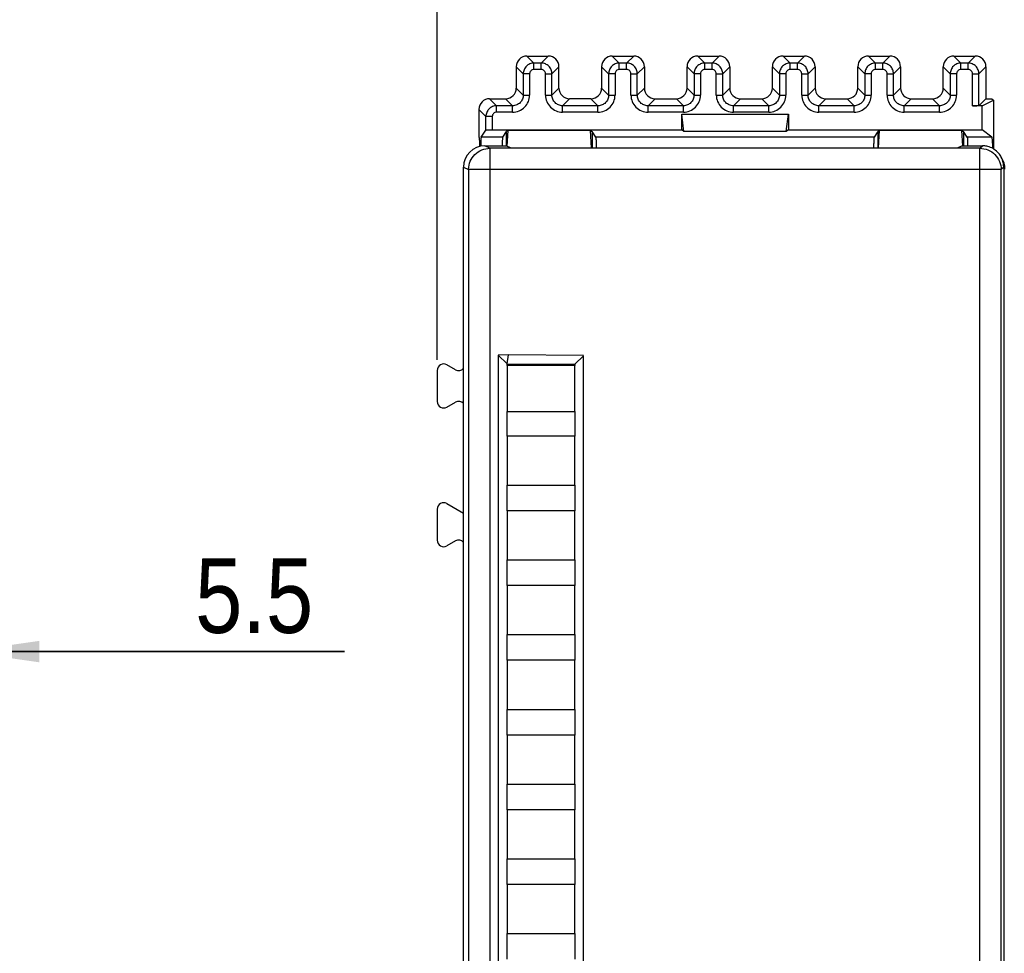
# Model space of a CAD drawing. Header units: millimetres. Extents: x 0 to 420, y 0 to 297.
# Tile 97 of 124: x 162 to 208, y 192 to 236. Entities that reach past the tile are written whole.
import ezdxf

# ---------------------------------------------------------------- set-up
doc = ezdxf.new("R2010")
doc.units = ezdxf.units.MM
doc.header["$LTSCALE"] = 23.1
doc.layers.get('0').update_dxf_attribs({"linetype": 'CONTINUOUS'})
doc.styles.get("Standard").update_dxf_attribs({"font": 'txt', "width": 0.85})
doc.dimstyles.new('DIMSTYLE_1', dxfattribs={"dimtxt": 3.5, "dimasz": 3.5, "dimexe": 1, "dimexo": 0.5, "dimgap": 0.875, "dimtad": 1, "dimdec": 0, "dimdsep": 46, "dimtxsty": 'STANDARD', "dimblk": '_FILLED', "dimblk1": '_FILLED', "dimblk2": '_FILLED', "dimcen": 0.09, "dimadec": 4, "dimazin": 2, "dimtp": 0.2, "dimtm": 0.2, "dimtfac": 1, "dimtdec": 0, "dimtofl": 0, "dimtmove": 0, "dimatfit": 3, "dimldrblk": '_FILLED', "dimfxl": 1, "dimtolj": 1, "dimarcsym": 0})
doc.dimstyles.new('DIMSTYLE_3', dxfattribs={"dimtxt": 3.5, "dimasz": 3.5, "dimexe": 1, "dimexo": 0.5, "dimgap": 0.875, "dimtad": 1, "dimdec": 4, "dimdsep": 46, "dimtxsty": 'STANDARD', "dimblk": '_FILLED', "dimblk1": '_FILLED', "dimblk2": '_FILLED', "dimcen": 0.09, "dimadec": 4, "dimazin": 2, "dimtp": 0.05, "dimtm": 0.05, "dimtfac": 1, "dimtdec": 4, "dimtofl": 0, "dimtmove": 0, "dimatfit": 3, "dimldrblk": '_FILLED', "dimfxl": 1, "dimtolj": 1, "dimarcsym": 0})

# ---------------------------------------------------------------- blocks, each defined once
blk = doc.blocks.new('_FILLED')
at = {"color": 0, "linetype": 'BYBLOCK'}
blk.add_solid([(0, 0), (-1, 0.143), (-1, -0.143)], dxfattribs=at)
blk = doc.blocks.new('*D0')
at = {"color": 2, "linetype": 'CONTINUOUS'}
for p, q in [((181.376, 219.968), (181.376, 252.504)), ((385.759, 229.27), (385.759, 252.504)), ((181.376, 251.504), (283.567, 251.504)), ((385.759, 251.504), (283.567, 251.504))]:
    blk.add_line(p, q, dxfattribs=at)
at = {"color": 2, "linetype": 'CONTINUOUS', "xscale": 3.5, "yscale": 3.5, "zscale": 3.5, "rotation": 180}
blk.add_blockref('_FILLED', (181.376, 251.504), dxfattribs=at)
at = {"color": 2, "linetype": 'CONTINUOUS', "xscale": 3.5, "yscale": 3.5, "zscale": 3.5}
blk.add_blockref('_FILLED', (385.759, 251.504), dxfattribs=at)
at = {"color": 2, "linetype": 'CONTINUOUS', "insert": (283.567, 255.879), "char_height": 3.5, "width": 12.375, "attachment_point": 2, "line_spacing_factor": 0.9}
blk.add_mtext('204', dxfattribs=at)
blk = doc.blocks.new('*D2')
at = {"color": 2, "linetype": 'CONTINUOUS'}
for p, q in [((159.232, 213.938), (159.232, 205.295)), ((153.732, 206.295), (148.732, 206.295)), ((148.732, 206.295), (156.482, 206.295)), ((177.035, 206.295), (156.482, 206.295)), ((159.232, 206.295), (177.035, 206.295))]:
    blk.add_line(p, q, dxfattribs=at)
at = {"color": 2, "linetype": 'CONTINUOUS', "xscale": 3.5, "yscale": 3.5, "zscale": 3.5}
blk.add_blockref('_FILLED', (153.732, 206.295), dxfattribs=at)
at = {"color": 2, "linetype": 'CONTINUOUS', "xscale": 3.5, "yscale": 3.5, "zscale": 3.5, "rotation": 180}
blk.add_blockref('_FILLED', (159.232, 206.295), dxfattribs=at)
at = {"color": 2, "linetype": 'CONTINUOUS', "insert": (170.035, 210.67), "char_height": 3.5, "width": 10.5, "attachment_point": 1, "line_spacing_factor": 0.9}
blk.add_mtext('5.5', dxfattribs=at)

msp = doc.modelspace()

# ---------------------------------------------------------------- linework, layer by layer
at = {"color": 9, "linetype": 'CONTINUOUS'}
for p, q in [((185.57587, 234.18802), (185.90412, 233.85978)), ((185.90412, 233.55982), (185.90412, 233.85978)), ((186.24778, 233.85978), (185.90412, 233.85978)), ((186.57603, 234.18802), (186.24778, 233.85978)), ((186.24778, 233.55982), (186.24778, 233.85978)), ((189.57587, 234.18802), (189.90412, 233.85978)), ((189.90412, 233.55982), (189.90412, 233.85978)), ((190.24778, 233.85978), (189.90412, 233.85978)), ((190.57603, 234.18802), (190.24778, 233.85978)), ((190.24778, 233.55982), (190.24778, 233.85978)), ((193.57587, 234.18802), (193.90412, 233.85978)), ((193.90412, 233.55982), (193.90412, 233.85978)), ((194.24778, 233.85978), (193.90412, 233.85978)), ((194.57603, 234.18802), (194.24778, 233.85978)), ((194.24778, 233.55982), (194.24778, 233.85978)), ((197.57587, 234.18802), (197.90412, 233.85978)), ((197.90412, 233.55982), (197.90412, 233.85978)), ((198.24778, 233.85978), (197.90412, 233.85978)), ((198.57603, 234.18802), (198.24778, 233.85978)), ((198.24778, 233.55982), (198.24778, 233.85978)), ((201.57587, 234.18802), (201.90412, 233.85978)), ((201.90412, 233.55982), (201.90412, 233.85978)), ((202.24778, 233.85978), (201.90412, 233.85978)), ((202.57603, 234.18802), (202.24778, 233.85978)), ((202.24778, 233.55982), (202.24778, 233.85978)), ((205.57587, 234.18802), (205.90412, 233.85978)), ((205.90412, 233.55982), (205.90412, 233.85978)), ((206.24778, 233.85978), (205.90412, 233.85978)), ((206.57603, 234.18802), (206.24778, 233.85978)), ((206.24778, 233.55982), (206.24778, 233.85978)), ((185.4042, 233.35985), (185.07595, 233.6881)), ((186.24778, 233.55982), (185.90412, 233.55982)), ((186.7477, 233.35985), (187.07595, 233.6881)), ((189.4042, 233.35985), (189.07595, 233.6881)), ((190.24778, 233.55982), (189.90412, 233.55982)), ((190.7477, 233.35985), (191.07595, 233.6881)), ((193.4042, 233.35985), (193.07595, 233.6881)), ((194.24778, 233.55982), (193.90412, 233.55982)), ((194.7477, 233.35985), (195.07595, 233.6881)), ((197.4042, 233.35985), (197.07595, 233.6881)), ((198.24778, 233.55982), (197.90412, 233.55982)), ((198.7477, 233.35985), (199.07595, 233.6881)), ((201.4042, 233.35985), (201.07595, 233.6881)), ((202.24778, 233.55982), (201.90412, 233.55982)), ((202.7477, 233.35985), (203.07595, 233.6881)), ((205.4042, 233.35985), (205.07595, 233.6881)), ((206.24778, 233.55982), (205.90412, 233.55982)), ((206.7477, 233.35985), (207.07595, 233.6881)), ((185.4042, 233.35985), (185.4042, 232.3597)), ((185.70415, 233.35985), (185.4042, 233.35985)), ((185.70415, 233.35986), (185.70415, 232.3597)), ((186.44775, 232.3597), (186.44775, 233.35986)), ((186.44775, 233.35985), (186.7477, 233.35985)), ((186.7477, 232.3597), (186.7477, 233.35985)), ((189.4042, 233.35985), (189.4042, 232.3597)), ((189.70415, 233.35985), (189.4042, 233.35985)), ((189.70415, 233.35986), (189.70415, 232.3597)), ((190.44775, 232.3597), (190.44775, 233.35986)), ((190.44775, 233.35985), (190.7477, 233.35985)), ((190.7477, 232.3597), (190.7477, 233.35985)), ((193.4042, 233.35985), (193.4042, 232.3597)), ((193.70415, 233.35985), (193.4042, 233.35985)), ((193.70415, 233.35986), (193.70415, 232.3597)), ((194.44775, 232.3597), (194.44775, 233.35986)), ((194.44775, 233.35985), (194.7477, 233.35985)), ((194.7477, 232.3597), (194.7477, 233.35985)), ((197.4042, 233.35985), (197.4042, 232.3597)), ((197.70415, 233.35985), (197.4042, 233.35985)), ((197.70415, 233.35986), (197.70415, 232.3597)), ((198.44775, 232.3597), (198.44775, 233.35986)), ((198.44775, 233.35985), (198.7477, 233.35985)), ((198.7477, 232.3597), (198.7477, 233.35985)), ((201.4042, 233.35985), (201.4042, 232.3597)), ((201.70415, 233.35985), (201.4042, 233.35985)), ((201.70415, 233.35986), (201.70415, 232.3597)), ((202.44775, 232.3597), (202.44775, 233.35986)), ((202.44775, 233.35985), (202.7477, 233.35985)), ((202.7477, 232.3597), (202.7477, 233.35985)), ((205.4042, 233.35985), (205.4042, 232.3597)), ((205.70415, 233.35985), (205.4042, 233.35985)), ((205.70415, 233.35986), (205.70415, 232.3597)), ((206.44775, 231.85463), (206.44775, 233.35986)), ((206.44775, 233.35985), (206.7477, 233.35985)), ((206.7477, 231.85978), (206.7477, 233.35985)), ((185.07595, 232.68795), (185.4042, 232.3597)), ((187.07595, 232.68795), (186.7477, 232.3597)), ((189.07595, 232.68795), (189.4042, 232.3597)), ((191.07595, 232.68795), (190.7477, 232.3597)), ((193.07595, 232.68795), (193.4042, 232.3597)), ((195.07595, 232.68795), (194.7477, 232.3597)), ((197.07595, 232.68795), (197.4042, 232.3597)), ((199.07595, 232.68795), (198.7477, 232.3597)), ((201.07595, 232.68795), (201.4042, 232.3597)), ((203.07595, 232.68795), (202.7477, 232.3597)), ((205.07595, 232.68795), (205.4042, 232.3597)), ((183.82587, 232.18802), (184.15412, 231.85978)), ((184.90427, 231.85978), (184.57603, 232.18802)), ((185.4042, 232.3597), (185.70415, 232.3597)), ((186.44775, 232.3597), (186.7477, 232.3597)), ((187.24763, 231.85978), (187.57587, 232.18802)), ((188.90427, 231.85978), (188.57603, 232.18802)), ((189.4042, 232.3597), (189.70415, 232.3597)), ((190.44775, 232.3597), (190.7477, 232.3597)), ((191.24763, 231.85978), (191.57587, 232.18802)), ((192.90427, 231.85978), (192.57603, 232.18802)), ((193.4042, 232.3597), (193.70415, 232.3597)), ((194.44775, 232.3597), (194.7477, 232.3597)), ((195.24763, 231.85978), (195.57587, 232.18802)), ((196.90427, 231.85978), (196.57603, 232.18802)), ((197.4042, 232.3597), (197.70415, 232.3597)), ((198.44775, 232.3597), (198.7477, 232.3597)), ((199.24763, 231.85978), (199.57587, 232.18802)), ((200.90427, 231.85978), (200.57603, 232.18802)), ((201.4042, 232.3597), (201.70415, 232.3597)), ((202.44775, 232.3597), (202.7477, 232.3597)), ((203.24763, 231.85978), (203.57587, 232.18802)), ((204.90427, 231.85978), (204.57603, 232.18802)), ((205.4042, 232.3597), (205.70415, 232.3597)), ((183.6542, 231.35985), (183.32595, 231.6881)), ((184.15412, 231.55982), (184.15412, 231.85978)), ((184.90427, 231.85978), (184.15412, 231.85978)), ((184.90428, 231.55982), (184.15412, 231.55982)), ((184.90427, 231.55982), (184.90427, 231.85978)), ((187.24763, 231.55982), (187.24763, 231.85978)), ((188.90427, 231.85978), (187.24763, 231.85978)), ((188.90427, 231.55982), (187.24763, 231.55982)), ((188.90427, 231.55982), (188.90427, 231.85978)), ((191.24763, 231.55982), (191.24763, 231.85978)), ((192.90427, 231.85978), (191.24763, 231.85978)), ((192.90427, 231.55982), (191.24763, 231.55982)), ((192.90427, 231.55982), (192.90427, 231.85978)), ((195.24763, 231.55982), (195.24763, 231.85978)), ((196.90427, 231.85978), (195.24763, 231.85978)), ((196.90427, 231.55982), (195.24763, 231.55982)), ((196.90427, 231.55982), (196.90427, 231.85978)), ((199.24763, 231.55982), (199.24763, 231.85978)), ((200.90427, 231.85978), (199.24763, 231.85978)), ((200.90427, 231.55982), (199.24763, 231.55982)), ((200.90427, 231.55982), (200.90427, 231.85978)), ((203.24763, 231.55982), (203.24763, 231.85978)), ((204.90427, 231.85978), (203.24763, 231.85978)), ((204.90427, 231.55982), (203.24763, 231.55982)), ((204.90427, 231.55982), (204.90427, 231.85978)), ((183.6542, 230.72334), (183.6542, 231.35985)), ((183.95415, 231.35985), (183.6542, 231.35985)), ((183.95415, 231.35986), (183.95415, 230.73106)), ((183.84392, 229.87013), (183.60812, 229.98802)), ((183.84392, 229.87013), (183.84392, 140.10591)), ((206.79027, 140.10591), (206.79027, 229.87013)), ((206.79028, 229.87013), (206.90817, 229.98802)), ((182.60812, 228.98814), (182.84407, 228.87017)), ((182.84407, 228.87017), (182.84407, 141.10587)), ((207.79024, 228.87017), (182.84407, 228.87017)), ((207.90812, 228.98803), (207.79024, 228.87015))]:
    msp.add_line(p, q, dxfattribs=at)
at = {"color": 7, "linetype": 'CONTINUOUS'}
for p, q in [((185.57587, 234.18802), (186.57603, 234.18802)), ((189.57587, 234.18802), (190.57603, 234.18802)), ((193.57587, 234.18802), (194.57603, 234.18802)), ((197.57587, 234.18802), (198.57603, 234.18802)), ((201.57587, 234.18802), (202.57603, 234.18802)), ((205.57587, 234.18802), (206.57603, 234.18802)), ((185.07595, 233.6881), (185.07595, 232.68795)), ((187.07595, 232.68795), (187.07595, 233.6881)), ((189.07595, 233.6881), (189.07595, 232.68795)), ((191.07595, 233.6881), (191.07595, 232.68795)), ((193.07595, 232.68795), (193.07595, 233.6881)), ((195.07595, 233.6881), (195.07595, 232.68795)), ((197.07595, 232.68795), (197.07595, 233.6881)), ((199.07595, 233.6881), (199.07595, 232.68795)), ((201.07595, 232.68795), (201.07595, 233.6881)), ((203.07595, 233.6881), (203.07595, 232.68795)), ((205.07595, 232.68795), (205.07595, 233.6881)), ((207.07595, 233.6881), (207.07595, 232.18802)), ((183.82587, 232.18802), (184.57603, 232.18802)), ((188.57603, 232.18802), (187.57587, 232.18802)), ((191.57587, 232.18802), (192.57603, 232.18802)), ((195.57587, 232.18802), (196.57603, 232.18802)), ((199.57587, 232.18802), (200.57603, 232.18802)), ((203.57587, 232.18802), (204.57603, 232.18802)), ((207.07595, 232.18802), (206.7477, 231.85978)), ((206.89865, 231.85463), (207.42595, 232.1182)), ((207.07595, 232.18802), (207.35613, 232.18802)), ((207.35613, 232.18802), (207.42595, 232.1182)), ((207.42595, 232.1182), (207.42595, 229.84271)), ((183.32595, 231.6881), (183.32595, 230.38802)), ((206.89865, 231.85463), (206.44775, 231.85463)), ((206.89865, 230.73106), (206.89865, 231.85463)), ((192.82595, 230.73106), (192.82595, 231.45982)), ((192.93121, 230.65213), (192.82595, 231.45982)), ((192.82595, 231.45982), (197.82595, 231.45982)), ((197.72069, 230.65213), (197.82595, 231.45982)), ((197.82595, 231.45982), (197.82595, 230.73106)), ((183.43068, 230.38802), (183.6542, 230.72334)), ((183.95415, 230.73106), (192.82595, 230.73106)), ((184.4514, 230.38803), (184.62594, 230.64987)), ((184.69741, 230.70347), (184.62595, 230.64988)), ((184.62595, 229.98802), (184.62595, 230.64988)), ((184.65281, 229.96608), (184.69741, 230.70347)), ((188.55449, 230.70347), (184.69741, 230.70347)), ((188.60381, 229.88802), (188.55449, 230.70347)), ((188.55449, 230.70347), (188.62595, 230.64989)), ((188.62595, 230.64989), (188.62595, 229.88802)), ((188.8005, 230.38802), (188.62595, 230.64989)), ((192.93121, 230.65213), (192.82595, 230.73106)), ((197.72069, 230.65213), (192.93121, 230.65213)), ((197.82595, 230.73106), (197.72069, 230.65213)), ((197.82595, 230.73106), (206.89865, 230.73106)), ((201.8514, 230.38802), (202.02594, 230.64987)), ((202.09741, 230.70347), (202.02595, 230.64988)), ((202.02595, 229.88802), (202.02595, 230.64988)), ((202.04809, 229.88802), (202.09741, 230.70347)), ((205.95449, 230.70347), (202.09741, 230.70347)), ((205.99762, 229.99041), (205.95449, 230.70347)), ((205.95449, 230.70347), (206.02595, 230.64989)), ((206.02595, 230.64989), (206.02595, 229.98802)), ((206.2005, 230.38802), (206.02595, 230.64989)), ((207.3561, 230.38803), (206.89865, 230.73106)), ((183.32595, 230.38802), (183.35429, 230.35968)), ((184.4514, 230.38802), (183.43068, 230.38802)), ((201.8514, 230.38802), (188.8005, 230.38802)), ((207.35611, 230.38802), (206.2005, 230.38802)), ((183.36794, 229.96085), (183.36769, 229.97912)), ((183.60812, 229.98802), (184.60812, 229.98802)), ((206.79028, 229.87013), (183.84392, 229.87013)), ((184.8302, 229.87897), (184.60812, 229.98802)), ((184.81177, 229.88802), (205.75449, 229.88802)), ((201.82833, 229.88921), (201.82895, 229.91961)), ((205.95812, 229.98802), (205.73606, 229.87897)), ((205.95812, 229.98802), (206.90817, 229.98802)), ((182.60812, 140.98791), (182.60812, 228.98814)), ((207.79024, 141.10593), (207.79024, 228.87015)), ((207.90812, 228.98803), (207.90812, 140.98798)), ((184.70874, 220.18802), (184.2253, 220.18382)), ((184.2253, 220.18382), (184.6461, 219.76788)), ((184.22595, 220.1856), (184.22595, 150.79287)), ((184.6461, 219.76788), (184.70874, 220.18802)), ((188.23073, 220.15741), (184.70874, 220.18802)), ((188.22595, 220.15267), (187.8218, 219.75198)), ((188.22595, 150.82165), (188.22595, 220.15267)), ((182.22602, 219.49724), (181.82588, 219.72826)), ((184.64595, 219.68802), (184.64595, 217.53802)), ((187.82195, 219.68802), (184.64595, 219.68802)), ((184.64608, 219.68802), (184.6461, 219.76545)), ((184.6461, 219.76788), (187.8218, 219.75198)), ((187.8218, 219.75198), (187.82182, 219.68802)), ((187.82195, 217.53802), (187.82195, 219.68802)), ((181.37595, 219.46849), (181.37595, 218.00756)), ((181.82588, 217.74779), (182.22602, 217.97881)), ((184.64595, 217.53802), (187.82195, 217.53802)), ((184.64608, 216.38802), (184.64608, 217.53802)), ((187.82182, 217.53802), (187.82182, 216.38802)), ((184.64595, 216.38802), (184.64595, 214.08802)), ((187.82195, 216.38802), (184.64595, 216.38802)), ((187.82195, 214.08802), (187.82195, 216.38802)), ((184.64595, 214.08802), (187.82195, 214.08802)), ((184.64608, 212.88802), (184.64608, 214.08802)), ((187.82182, 214.08802), (187.82182, 212.88802)), ((181.82588, 213.22826), (182.60812, 212.77663)), ((181.37595, 212.96849), (181.37595, 211.50756)), ((184.64595, 212.88802), (184.64595, 210.58802)), ((187.82195, 212.88802), (184.64595, 212.88802)), ((187.82195, 210.58802), (187.82195, 212.88802)), ((182.22602, 211.47881), (181.82588, 211.24779)), ((184.64595, 210.58802), (187.82195, 210.58802)), ((184.64608, 209.38802), (184.64608, 210.58802)), ((187.82182, 210.58802), (187.82182, 209.38802)), ((184.64595, 209.38802), (184.64595, 207.08802)), ((187.82195, 209.38802), (184.64595, 209.38802)), ((187.82195, 207.08802), (187.82195, 209.38802)), ((184.64595, 207.08802), (187.82195, 207.08802)), ((184.64608, 205.88802), (184.64608, 207.08802)), ((187.82182, 207.08802), (187.82182, 205.88802)), ((184.64595, 205.88802), (184.64595, 203.58802)), ((187.82195, 205.88802), (184.64595, 205.88802)), ((187.82195, 203.58802), (187.82195, 205.88802)), ((184.64595, 203.58802), (187.82195, 203.58802)), ((184.64608, 202.38802), (184.64608, 203.58802)), ((187.82182, 203.58802), (187.82182, 202.38802)), ((184.64595, 202.38802), (184.64595, 200.08802)), ((187.82195, 202.38802), (184.64595, 202.38802)), ((187.82195, 200.08802), (187.82195, 202.38802)), ((184.64595, 200.08802), (187.82195, 200.08802)), ((184.64608, 198.88802), (184.64608, 200.08802)), ((187.82182, 200.08802), (187.82182, 198.88802)), ((184.64595, 198.88802), (184.64595, 196.58802)), ((187.82195, 198.88802), (184.64595, 198.88802)), ((187.82195, 196.58802), (187.82195, 198.88802)), ((184.64595, 196.58802), (187.82195, 196.58802)), ((184.64608, 195.38802), (184.64608, 196.58802)), ((187.82182, 196.58802), (187.82182, 195.38802)), ((184.64595, 195.38802), (184.64595, 193.08802)), ((187.82195, 195.38802), (184.64595, 195.38802)), ((187.82195, 193.08802), (187.82195, 195.38802)), ((184.64595, 193.08802), (187.82195, 193.08802)), ((184.64608, 191.88802), (184.64608, 193.08802)), ((187.82182, 193.08802), (187.82182, 191.88802))]:
    msp.add_line(p, q, dxfattribs=at)
for centre, radius, start, end in [((206.90809, 228.99333), 0.9947, 86.353335, 89.995427), ((206.90732, 228.98246), 1.00559, 75.036784, 86.348755), ((206.9102, 228.9903), 0.99695, 39.914694, 44.991932), ((206.90422, 228.9853), 1.00474, 27.282066, 39.914609), ((206.96685, 228.88802), 1, 0, 33.897086), ((206.908, 228.98799), 1.00015, 19.987943, 27.244484), ((206.90064, 228.98677), 1.00749, 0.07407, 19.910029)]:
    msp.add_arc(centre, radius, start, end, dxfattribs=at)
at = {"color": 9, "linetype": 'CONTINUOUS'}
msp.add_arc((183.84417, 228.87002), 1.0001, 178.991556, 179.991265, dxfattribs=at)
at = {"color": 7, "linetype": 'CONTINUOUS'}
for centre, major_axis, ratio, start_param, end_param in [((185.57603, 233.68795), (-0.35366, 0.35366), 0.99969546, -0.78524587, 0.78524587), ((186.57587, 233.68795), (-0.35366, -0.35366), 0.99969546, 8.63953209, 10.21002383), ((189.57603, 233.68795), (-0.35366, 0.35366), 0.99969546, 5.49793944, 7.06843118), ((190.57587, 233.68795), (0.35366, 0.35366), 0.99969546, 5.49793944, 7.06843118), ((193.57603, 233.68795), (0.35366, -0.35366), 0.99969546, 2.35634678, 3.92683852), ((194.57587, 233.68795), (0.35366, 0.35366), 0.99969546, 5.49793944, 7.06843118), ((197.57603, 233.68795), (0.35366, -0.35366), 0.99969546, 2.35634678, 3.92683852), ((198.57587, 233.68795), (0.35366, 0.35366), 0.99969546, 5.49793944, 7.06843118), ((201.57603, 233.68795), (0.35366, -0.35366), 0.99969546, 2.35634678, 3.92683852), ((202.57587, 233.68795), (0.35366, 0.35366), 0.99969546, 5.49793944, 7.06843118), ((205.57603, 233.68795), (-0.35366, 0.35366), 0.99969546, 5.49793944, 7.06843118), ((206.57587, 233.68795), (0.35366, 0.35366), 0.99969546, 5.49793944, 7.06843118), ((184.57587, 232.6881), (0.35366, -0.35366), 0.99969546, -0.78524587, 0.78524587), ((187.57603, 232.6881), (0.35366, 0.35366), 0.99969546, -3.92683852, -2.35634678), ((188.57587, 232.6881), (0.35366, -0.35366), 0.99969546, -0.78524587, 0.78524587), ((191.57603, 232.6881), (0.35366, 0.35366), 0.99969546, -3.92683852, -2.35634678), ((192.57587, 232.6881), (0.35366, -0.35366), 0.99969546, -0.78524587, 0.78524587), ((195.57603, 232.6881), (0.35366, 0.35366), 0.99969546, -3.92683852, -2.35634678), ((196.57587, 232.6881), (0.35366, -0.35366), 0.99969546, -0.78524587, 0.78524587), ((199.57603, 232.6881), (0.35366, 0.35366), 0.99969546, -3.92683852, -2.35634678), ((200.57587, 232.6881), (0.35366, -0.35366), 0.99969546, -0.78524587, 0.78524587), ((203.57603, 232.6881), (0.35366, 0.35366), 0.99969546, -3.92683852, -2.35634678), ((204.57587, 232.6881), (0.35366, -0.35366), 0.99969546, -0.78524587, 0.78524587), ((183.82603, 231.68795), (-0.35366, 0.35366), 0.99969546, 5.49793944, 7.06843118), ((206.44775, 231.85987), (0.3, 0), 0.01745506, -1.57079633, -0.79412481), ((183.60828, 228.98799), (-0.89461, 0.44727), 0.99980964, 5.17608228, 6.74672631), ((181.676, 219.46833), (-0.15009, 0.25997), 0.9993912, -1.04693381, 1.04693381), ((182.3759, 219.75716), (-0.15009, 0.25997), 0.9993912, 8.37784415, 9.77672679), ((181.676, 218.00772), (0.15009, 0.25997), 0.9993912, 2.09465884, 4.18852647), ((182.3759, 217.71888), (0.15009, 0.25997), 0.9993912, 5.93088331, 7.33011912), ((181.676, 212.96833), (-0.15009, 0.25997), 0.9993912, -1.04693391, 1.04693391), ((181.676, 211.50772), (0.15009, 0.25997), 0.9993912, 2.0946591, 4.1885262), ((182.3759, 211.21888), (0.15009, 0.25997), 0.9993912, 5.93088357, 7.33011886)]:
    msp.add_ellipse(centre, major_axis=major_axis, ratio=ratio, start_param=start_param, end_param=end_param, dxfattribs=at)
at = {"color": 9, "linetype": 'CONTINUOUS'}
for points, knots in [([(185.90412, 233.85976), (185.83914, 233.85992), (185.70809, 233.83301), (185.59667, 233.75922), (185.55065, 233.71332)], [0, 0, 0, 0, 0.49995956, 1, 1, 1, 1]), ([(186.60125, 233.71332), (186.55534, 233.75936), (186.44405, 233.83376), (186.31279, 233.85977), (186.24778, 233.85978)], [0, 0, 0, 0, 0.50002709, 1, 1, 1, 1]), ([(189.90412, 233.85976), (189.83914, 233.85992), (189.70809, 233.83301), (189.59667, 233.75922), (189.55065, 233.71332)], [0, 0, 0, 0, 0.49995956, 1, 1, 1, 1]), ([(190.60125, 233.71332), (190.55534, 233.75936), (190.44405, 233.83376), (190.31279, 233.85977), (190.24778, 233.85978)], [0, 0, 0, 0, 0.50002709, 1, 1, 1, 1]), ([(193.90412, 233.85976), (193.83914, 233.85992), (193.70809, 233.83301), (193.59667, 233.75922), (193.55065, 233.71332)], [0, 0, 0, 0, 0.49995956, 1, 1, 1, 1]), ([(194.60125, 233.71332), (194.55534, 233.75936), (194.44405, 233.83376), (194.31279, 233.85977), (194.24778, 233.85978)], [0, 0, 0, 0, 0.50002709, 1, 1, 1, 1]), ([(197.90412, 233.85976), (197.83914, 233.85992), (197.70809, 233.83301), (197.59667, 233.75922), (197.55065, 233.71332)], [0, 0, 0, 0, 0.49995956, 1, 1, 1, 1]), ([(198.60125, 233.71332), (198.55534, 233.75936), (198.44405, 233.83376), (198.31279, 233.85977), (198.24778, 233.85978)], [0, 0, 0, 0, 0.50002709, 1, 1, 1, 1]), ([(201.90412, 233.85976), (201.83914, 233.85992), (201.70809, 233.83301), (201.59667, 233.75922), (201.55065, 233.71332)], [0, 0, 0, 0, 0.49995956, 1, 1, 1, 1]), ([(202.60125, 233.71332), (202.55534, 233.75936), (202.44405, 233.83376), (202.31279, 233.85977), (202.24778, 233.85978)], [0, 0, 0, 0, 0.50002709, 1, 1, 1, 1]), ([(205.90412, 233.85976), (205.83914, 233.85992), (205.70809, 233.83301), (205.59667, 233.75922), (205.55065, 233.71332)], [0, 0, 0, 0, 0.49995956, 1, 1, 1, 1]), ([(206.60125, 233.71332), (206.55534, 233.75936), (206.44405, 233.83376), (206.31279, 233.85977), (206.24778, 233.85978)], [0, 0, 0, 0, 0.50002709, 1, 1, 1, 1]), ([(185.55065, 233.71332), (185.50461, 233.66741), (185.43021, 233.55613), (185.40421, 233.42486), (185.4042, 233.35985)], [0, 0, 0, 0, 0.50002709, 1, 1, 1, 1]), ([(185.90412, 233.55982), (185.85311, 233.55996), (185.74683, 233.5171), (185.70415, 233.41088), (185.70415, 233.35986)], [0, 0, 0, 0, 0.49992998, 1, 1, 1, 1]), ([(186.44775, 233.35986), (186.44788, 233.41087), (186.40502, 233.51715), (186.29881, 233.55982), (186.24778, 233.55982)], [0, 0, 0, 0, 0.49992967, 1, 1, 1, 1]), ([(186.74768, 233.35985), (186.74784, 233.42484), (186.72093, 233.55588), (186.64714, 233.6673), (186.60125, 233.71332)], [0, 0, 0, 0, 0.49995956, 1, 1, 1, 1]), ([(189.55065, 233.71332), (189.50461, 233.66741), (189.43021, 233.55613), (189.40421, 233.42486), (189.4042, 233.35985)], [0, 0, 0, 0, 0.50002709, 1, 1, 1, 1]), ([(189.90412, 233.55982), (189.85311, 233.55996), (189.74683, 233.5171), (189.70415, 233.41088), (189.70415, 233.35986)], [0, 0, 0, 0, 0.49992998, 1, 1, 1, 1]), ([(190.44775, 233.35986), (190.44788, 233.41087), (190.40502, 233.51715), (190.29881, 233.55982), (190.24778, 233.55982)], [0, 0, 0, 0, 0.49992967, 1, 1, 1, 1]), ([(190.74768, 233.35985), (190.74784, 233.42484), (190.72093, 233.55588), (190.64714, 233.6673), (190.60125, 233.71332)], [0, 0, 0, 0, 0.49995956, 1, 1, 1, 1]), ([(193.55065, 233.71332), (193.50461, 233.66741), (193.43021, 233.55613), (193.40421, 233.42486), (193.4042, 233.35985)], [0, 0, 0, 0, 0.50002709, 1, 1, 1, 1]), ([(193.90412, 233.55982), (193.85311, 233.55996), (193.74683, 233.5171), (193.70415, 233.41088), (193.70415, 233.35986)], [0, 0, 0, 0, 0.49992998, 1, 1, 1, 1]), ([(194.44775, 233.35986), (194.44788, 233.41087), (194.40502, 233.51715), (194.29881, 233.55982), (194.24778, 233.55982)], [0, 0, 0, 0, 0.49992967, 1, 1, 1, 1]), ([(194.74768, 233.35985), (194.74784, 233.42484), (194.72093, 233.55588), (194.64714, 233.6673), (194.60125, 233.71332)], [0, 0, 0, 0, 0.49995956, 1, 1, 1, 1]), ([(197.55065, 233.71332), (197.50461, 233.66741), (197.43021, 233.55613), (197.40421, 233.42486), (197.4042, 233.35985)], [0, 0, 0, 0, 0.50002709, 1, 1, 1, 1]), ([(197.90412, 233.55982), (197.85311, 233.55996), (197.74683, 233.5171), (197.70415, 233.41088), (197.70415, 233.35986)], [0, 0, 0, 0, 0.49992998, 1, 1, 1, 1]), ([(198.44775, 233.35986), (198.44788, 233.41087), (198.40502, 233.51715), (198.29881, 233.55982), (198.24778, 233.55982)], [0, 0, 0, 0, 0.49992967, 1, 1, 1, 1]), ([(198.74768, 233.35985), (198.74784, 233.42484), (198.72093, 233.55588), (198.64714, 233.6673), (198.60125, 233.71332)], [0, 0, 0, 0, 0.49995956, 1, 1, 1, 1]), ([(201.55065, 233.71332), (201.50461, 233.66741), (201.43021, 233.55613), (201.40421, 233.42486), (201.4042, 233.35985)], [0, 0, 0, 0, 0.50002709, 1, 1, 1, 1]), ([(201.90412, 233.55982), (201.85311, 233.55996), (201.74683, 233.5171), (201.70415, 233.41088), (201.70415, 233.35986)], [0, 0, 0, 0, 0.49992998, 1, 1, 1, 1]), ([(202.44775, 233.35986), (202.44788, 233.41087), (202.40502, 233.51715), (202.29881, 233.55982), (202.24778, 233.55982)], [0, 0, 0, 0, 0.49992967, 1, 1, 1, 1]), ([(202.74768, 233.35985), (202.74784, 233.42484), (202.72093, 233.55588), (202.64714, 233.6673), (202.60125, 233.71332)], [0, 0, 0, 0, 0.49995956, 1, 1, 1, 1]), ([(205.55065, 233.71332), (205.50461, 233.66741), (205.43021, 233.55613), (205.40421, 233.42486), (205.4042, 233.35985)], [0, 0, 0, 0, 0.50002709, 1, 1, 1, 1]), ([(205.90412, 233.55982), (205.85311, 233.55996), (205.74683, 233.5171), (205.70415, 233.41088), (205.70415, 233.35986)], [0, 0, 0, 0, 0.49992998, 1, 1, 1, 1]), ([(206.44775, 233.35986), (206.44788, 233.41087), (206.40502, 233.51715), (206.29881, 233.55982), (206.24778, 233.55982)], [0, 0, 0, 0, 0.49992967, 1, 1, 1, 1]), ([(206.74768, 233.35985), (206.74784, 233.42484), (206.72093, 233.55588), (206.64714, 233.6673), (206.60125, 233.71332)], [0, 0, 0, 0, 0.49995956, 1, 1, 1, 1]), ([(185.25782, 232.00616), (185.21191, 231.96012), (185.10059, 231.88572), (184.9693, 231.85977), (184.90427, 231.85978)], [0, 0, 0, 0, 0.49997838, 1, 1, 1, 1]), ([(184.90428, 231.55982), (185.00831, 231.56098), (185.21882, 231.60065), (185.48419, 231.77981), (185.66327, 232.04516), (185.7031, 232.25566), (185.70415, 232.3597)], [0, 0, 0, 0, 0.25002061, 0.50000911, 0.74999006, 1, 1, 1, 1]), ([(185.40418, 232.3597), (185.40431, 232.2947), (185.37753, 232.16363), (185.30371, 232.05218), (185.25782, 232.00616)], [0, 0, 0, 0, 0.50000848, 1, 1, 1, 1]), ([(186.44775, 232.3597), (186.4489, 232.25566), (186.48858, 232.04515), (186.66774, 231.77979), (186.93309, 231.6007), (187.14359, 231.56088), (187.24763, 231.55982)], [0, 0, 0, 0, 0.2500206, 0.50000909, 0.74999005, 1, 1, 1, 1]), ([(186.89408, 232.00616), (186.84804, 232.05207), (186.77365, 232.16338), (186.74769, 232.29468), (186.7477, 232.3597)], [0, 0, 0, 0, 0.49997838, 1, 1, 1, 1]), ([(187.24763, 231.85979), (187.18263, 231.85966), (187.05155, 231.88645), (186.94011, 231.96026), (186.89408, 232.00616)], [0, 0, 0, 0, 0.50000848, 1, 1, 1, 1]), ([(188.90427, 231.55982), (189.00831, 231.56097), (189.21882, 231.60065), (189.48419, 231.77981), (189.66327, 232.04516), (189.7031, 232.25566), (189.70415, 232.3597)], [0, 0, 0, 0, 0.25002062, 0.50000912, 0.74999007, 1, 1, 1, 1]), ([(189.25782, 232.00616), (189.21191, 231.96012), (189.10059, 231.88572), (188.9693, 231.85977), (188.90427, 231.85978)], [0, 0, 0, 0, 0.49997838, 1, 1, 1, 1]), ([(189.40418, 232.3597), (189.40431, 232.2947), (189.37753, 232.16363), (189.30371, 232.05218), (189.25782, 232.00616)], [0, 0, 0, 0, 0.50000848, 1, 1, 1, 1]), ([(190.44775, 232.3597), (190.4489, 232.25566), (190.48858, 232.04515), (190.66774, 231.77979), (190.93309, 231.6007), (191.14359, 231.56088), (191.24763, 231.55982)], [0, 0, 0, 0, 0.2500206, 0.50000909, 0.74999005, 1, 1, 1, 1]), ([(190.89408, 232.00616), (190.84804, 232.05207), (190.77365, 232.16338), (190.74769, 232.29468), (190.7477, 232.3597)], [0, 0, 0, 0, 0.49997838, 1, 1, 1, 1]), ([(191.24763, 231.85979), (191.18263, 231.85966), (191.05155, 231.88645), (190.94011, 231.96026), (190.89408, 232.00616)], [0, 0, 0, 0, 0.50000848, 1, 1, 1, 1]), ([(192.90427, 231.55982), (193.00831, 231.56097), (193.21882, 231.60065), (193.48419, 231.77981), (193.66327, 232.04516), (193.7031, 232.25566), (193.70415, 232.3597)], [0, 0, 0, 0, 0.25002062, 0.50000912, 0.74999007, 1, 1, 1, 1]), ([(193.25782, 232.00616), (193.21191, 231.96012), (193.10059, 231.88572), (192.9693, 231.85977), (192.90427, 231.85978)], [0, 0, 0, 0, 0.49997838, 1, 1, 1, 1]), ([(193.40418, 232.3597), (193.40431, 232.2947), (193.37753, 232.16363), (193.30371, 232.05218), (193.25782, 232.00616)], [0, 0, 0, 0, 0.50000848, 1, 1, 1, 1]), ([(194.44775, 232.3597), (194.4489, 232.25566), (194.48858, 232.04515), (194.66774, 231.77979), (194.93309, 231.6007), (195.14359, 231.56088), (195.24763, 231.55982)], [0, 0, 0, 0, 0.2500206, 0.50000909, 0.74999005, 1, 1, 1, 1]), ([(194.89408, 232.00616), (194.84804, 232.05207), (194.77365, 232.16338), (194.74769, 232.29468), (194.7477, 232.3597)], [0, 0, 0, 0, 0.49997838, 1, 1, 1, 1]), ([(195.24763, 231.85979), (195.18263, 231.85966), (195.05155, 231.88645), (194.94011, 231.96026), (194.89408, 232.00616)], [0, 0, 0, 0, 0.50000848, 1, 1, 1, 1]), ([(196.90427, 231.55982), (197.00831, 231.56097), (197.21882, 231.60065), (197.48419, 231.77981), (197.66327, 232.04516), (197.7031, 232.25566), (197.70415, 232.3597)], [0, 0, 0, 0, 0.25002062, 0.50000912, 0.74999007, 1, 1, 1, 1]), ([(197.25782, 232.00616), (197.21191, 231.96012), (197.10059, 231.88572), (196.9693, 231.85977), (196.90427, 231.85978)], [0, 0, 0, 0, 0.49997838, 1, 1, 1, 1]), ([(197.40418, 232.3597), (197.40431, 232.2947), (197.37753, 232.16363), (197.30371, 232.05218), (197.25782, 232.00616)], [0, 0, 0, 0, 0.50000848, 1, 1, 1, 1]), ([(198.44775, 232.3597), (198.4489, 232.25566), (198.48858, 232.04515), (198.66774, 231.77979), (198.93309, 231.6007), (199.14359, 231.56088), (199.24763, 231.55982)], [0, 0, 0, 0, 0.2500206, 0.50000909, 0.74999005, 1, 1, 1, 1]), ([(198.89408, 232.00616), (198.84804, 232.05207), (198.77365, 232.16338), (198.74769, 232.29468), (198.7477, 232.3597)], [0, 0, 0, 0, 0.49997838, 1, 1, 1, 1]), ([(199.24763, 231.85979), (199.18263, 231.85966), (199.05155, 231.88645), (198.94011, 231.96026), (198.89408, 232.00616)], [0, 0, 0, 0, 0.50000848, 1, 1, 1, 1]), ([(200.90427, 231.55982), (201.00831, 231.56097), (201.21882, 231.60065), (201.48419, 231.77981), (201.66327, 232.04516), (201.7031, 232.25566), (201.70415, 232.3597)], [0, 0, 0, 0, 0.25002062, 0.50000912, 0.74999007, 1, 1, 1, 1]), ([(201.25782, 232.00616), (201.21191, 231.96012), (201.10059, 231.88572), (200.9693, 231.85977), (200.90427, 231.85978)], [0, 0, 0, 0, 0.49997838, 1, 1, 1, 1]), ([(201.40418, 232.3597), (201.40431, 232.2947), (201.37753, 232.16363), (201.30371, 232.05218), (201.25782, 232.00616)], [0, 0, 0, 0, 0.50000848, 1, 1, 1, 1]), ([(202.44775, 232.3597), (202.4489, 232.25566), (202.48858, 232.04515), (202.66774, 231.77979), (202.93309, 231.6007), (203.14359, 231.56088), (203.24763, 231.55982)], [0, 0, 0, 0, 0.2500206, 0.50000909, 0.74999005, 1, 1, 1, 1]), ([(202.89408, 232.00616), (202.84804, 232.05207), (202.77365, 232.16338), (202.74769, 232.29468), (202.7477, 232.3597)], [0, 0, 0, 0, 0.49997838, 1, 1, 1, 1]), ([(203.24763, 231.85979), (203.18263, 231.85966), (203.05155, 231.88645), (202.94011, 231.96026), (202.89408, 232.00616)], [0, 0, 0, 0, 0.50000848, 1, 1, 1, 1]), ([(204.90427, 231.55982), (205.00831, 231.56097), (205.21882, 231.60065), (205.48419, 231.77981), (205.66327, 232.04516), (205.7031, 232.25566), (205.70415, 232.3597)], [0, 0, 0, 0, 0.25002062, 0.50000912, 0.74999007, 1, 1, 1, 1]), ([(205.25782, 232.00616), (205.21191, 231.96012), (205.10059, 231.88572), (204.9693, 231.85977), (204.90427, 231.85978)], [0, 0, 0, 0, 0.49997838, 1, 1, 1, 1]), ([(205.40418, 232.3597), (205.40431, 232.2947), (205.37753, 232.16363), (205.30371, 232.05218), (205.25782, 232.00616)], [0, 0, 0, 0, 0.50000848, 1, 1, 1, 1]), ([(183.80065, 231.71332), (183.75461, 231.66741), (183.68021, 231.55613), (183.65421, 231.42486), (183.6542, 231.35985)], [0, 0, 0, 0, 0.50002709, 1, 1, 1, 1]), ([(184.15412, 231.85976), (184.08914, 231.85992), (183.95809, 231.83301), (183.84667, 231.75922), (183.80065, 231.71332)], [0, 0, 0, 0, 0.49995956, 1, 1, 1, 1]), ([(184.15412, 231.55982), (184.10311, 231.55996), (183.99683, 231.5171), (183.95415, 231.41088), (183.95415, 231.35986)], [0, 0, 0, 0, 0.49992982, 1, 1, 1, 1]), ([(183.13697, 229.5772), (183.22892, 229.66916), (183.45123, 229.81832), (183.71389, 229.87012), (183.84392, 229.87013)], [0, 0, 0, 0, 0.50001902, 1, 1, 1, 1]), ([(206.79028, 229.87013), (206.92033, 229.87012), (207.18302, 229.81835), (207.40536, 229.66919), (207.49733, 229.57723)], [0, 0, 0, 0, 0.49999387, 1, 1, 1, 1]), ([(182.84423, 228.88762), (182.84647, 229.01479), (182.90042, 229.27068), (183.04703, 229.48725), (183.13697, 229.5772)], [0, 0, 0, 0, 0.49996758, 1, 1, 1, 1]), ([(207.49733, 229.57723), (207.58929, 229.48526), (207.73846, 229.26291), (207.79023, 229.0002), (207.79023, 228.87015)], [0, 0, 0, 0, 0.50000761, 1, 1, 1, 1])]:
    msp.add_open_spline(points, degree=3, knots=knots, dxfattribs=at)
at = {"color": 7, "linetype": 'CONTINUOUS'}
for points, knots in [([(183.6542, 230.72334), (183.65458, 230.72391), (183.65721, 230.7242), (183.66162, 230.72509), (183.66927, 230.72566), (183.6844, 230.72676), (183.70966, 230.72781), (183.73143, 230.72849), (183.74388, 230.72881)], [0, 0, 0, 0, 0.02296023, 0.07610396, 0.15964716, 0.27301917, 0.58504621, 1, 1, 1, 1]), ([(183.74388, 230.72881), (183.75895, 230.72919), (183.82904, 230.73062), (183.89913, 230.73106), (183.95415, 230.73106)], [0, 0, 0, 0, 0.21512094, 1, 1, 1, 1]), ([(183.36769, 229.97912), (183.36697, 230.03153), (183.36578, 230.1056), (183.36354, 230.19779), (183.36203, 230.25224), (183.36, 230.29537), (183.35905, 230.32793), (183.35593, 230.34693), (183.35625, 230.35773), (183.35429, 230.35968)], [0, 0, 0, 0, 0.41266088, 0.58313233, 0.72633954, 0.84077029, 0.92503578, 0.9782399, 1, 1, 1, 1]), ([(183.43068, 230.38803), (183.42994, 230.38803), (183.42866, 230.38504), (183.42757, 230.38042), (183.42614, 230.37164), (183.42412, 230.35392), (183.42171, 230.32312), (183.41908, 230.27663), (183.41647, 230.21728), (183.41394, 230.14562), (183.41151, 230.06206), (183.41006, 230.00245), (183.40934, 229.97075)], [0, 0, 0, 0, 0.00530138, 0.01789723, 0.03833767, 0.06668484, 0.14705293, 0.25872873, 0.40091615, 0.57260607, 0.7727568, 1, 1, 1, 1]), ([(184.43049, 229.98953), (184.4312, 230.01984), (184.43263, 230.07683), (184.43502, 230.15667), (184.43751, 230.22515), (184.44005, 230.28169), (184.44266, 230.32634), (184.44516, 230.35779), (184.44758, 230.37739), (184.44942, 230.38521), (184.45069, 230.38803), (184.4514, 230.38803)], [0, 0, 0, 0, 0.22753836, 0.42777512, 0.59944259, 0.74153968, 0.85308577, 0.93334366, 0.98205888, 0.99465474, 1, 1, 1, 1]), ([(188.8005, 230.38803), (188.80136, 230.38803), (188.8027, 230.38434), (188.80393, 230.3789), (188.80547, 230.36829), (188.8077, 230.34701), (188.81032, 230.30996), (188.81318, 230.25417), (188.816, 230.18307), (188.81871, 230.09741), (188.82129, 229.99783), (188.82282, 229.92687), (188.82357, 229.88921)], [0, 0, 0, 0, 0.00515023, 0.01775951, 0.03829716, 0.06680531, 0.14765167, 0.25986983, 0.40245192, 0.57427538, 0.77403196, 1, 1, 1, 1]), ([(201.82895, 229.91961), (201.82969, 229.95506), (201.83119, 230.0218), (201.83372, 230.11543), (201.83637, 230.19587), (201.83911, 230.26258), (201.84189, 230.3149), (201.84443, 230.3496), (201.84658, 230.36954), (201.84809, 230.37946), (201.84926, 230.3846), (201.85059, 230.38802), (201.8514, 230.38802)], [0, 0, 0, 0, 0.2264534, 0.42637477, 0.59815359, 0.74059502, 0.85261342, 0.93326973, 0.96171031, 0.98220418, 0.99480137, 1, 1, 1, 1]), ([(206.2005, 230.38803), (206.20121, 230.38803), (206.20248, 230.38521), (206.20432, 230.3774), (206.20674, 230.35779), (206.20924, 230.32634), (206.21185, 230.2817), (206.21439, 230.22516), (206.21688, 230.15668), (206.21927, 230.07684), (206.2207, 230.01984), (206.22141, 229.98953)], [0, 0, 0, 0, 0.0053449, 0.01793942, 0.06665035, 0.14690379, 0.25844744, 0.40054461, 0.57221444, 0.77245557, 1, 1, 1, 1]), ([(207.40347, 229.85793), (207.40062, 229.93325), (207.39601, 230.0391), (207.38805, 230.16992), (207.38222, 230.24585), (207.37643, 230.30453), (207.37024, 230.34939), (207.36513, 230.37229), (207.3597, 230.38803), (207.3561, 230.38803)], [0, 0, 0, 0, 0.42307092, 0.59424497, 0.73649701, 0.84869494, 0.92985377, 0.97974714, 1, 1, 1, 1]), ([(207.61525, 229.69515), (207.55372, 229.75668), (207.41391, 229.86405), (207.25102, 229.93146), (207.16696, 229.95395)], [0, 0, 0, 0, 0.49999974, 1, 1, 1, 1])]:
    msp.add_open_spline(points, degree=3, knots=knots, dxfattribs=at)

# ---------------------------------------------------------------- dimensions: what is measured, and where the dimension line sits
at = {"color": 2, "linetype": 'CONTINUOUS'}
for base, p1, p2, dimstyle, picture, middle in [((385.75852, 251.50363), (181.37595, 219.46849), (385.75852, 228.77017), 'DIMSTYLE_1', '*D0', (283.06723, 251.50363)), ((159.23172, 206.29508), (153.73172, 210.93764), (159.23172, 214.43802), 'DIMSTYLE_3', '*D2', (173.03526, 206.29508))]:
    dim = msp.add_linear_dim(base=base, p1=p1, p2=p2, dimstyle=dimstyle, dxfattribs=at)
    dim.commit()
    dim.dimension.update_dxf_attribs({"geometry": picture, "text_midpoint": middle, "dimtype": 160})

doc.saveas('drawing.dxf')
